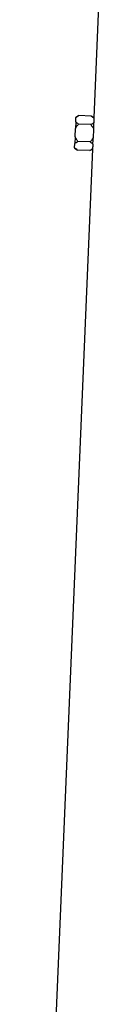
# Model space of a CAD drawing. Header units: millimetres. Extents: x 1132 to 2062, y 611 to 2775.
# Tile 7 of 10: x 1418 to 1458, y 1693 to 2234. Entities that reach past the tile are written whole.
import ezdxf

# ---------------------------------------------------------------- set-up
doc = ezdxf.new("R2010")
doc.units = ezdxf.units.MM

msp = doc.modelspace()

# ---------------------------------------------------------------- linework, layer by layer
at = {"color": 7, "linetype": 'Continuous', "lineweight": 25}
for p, q in [((1458.36, 2271.61), (1454.51, 2180.22)), ((1444.56, 2177.98), (1444.66, 2180.31)), ((1444.67, 2180.57), (1444.66, 2180.31)), ((1446.35, 2181.45), (1444.67, 2180.57)), ((1453.06, 2181.16), (1446.35, 2181.45)), ((1454.52, 2180.23), (1453.06, 2181.16)), ((1454.51, 2180.04), (1454.51, 2180.22)), ((1444.21, 2169.69), (1444.41, 2174.36)), ((1444.56, 2177.98), (1444.41, 2174.36)), ((1452.86, 2176.42), (1446.15, 2176.7)), ((1444.21, 2169.69), (1444.06, 2166.08)), ((1454.2, 2169.27), (1454.19, 2169.05)), ((1454.4, 2173.94), (1454.2, 2169.27)), ((1454.41, 2174.17), (1454.4, 2173.94)), ((1443.96, 2163.74), (1443.95, 2163.48)), ((1443.95, 2163.48), (1445.55, 2162.47)), ((1443.96, 2163.74), (1444.06, 2166.08)), ((1452.46, 2166.93), (1445.75, 2167.21)), ((1453.79, 2162.98), (1417.86, 1309.61)), ((1452.26, 2162.19), (1445.55, 2162.47)), ((1452.26, 2162.19), (1453.79, 2162.98)), ((1453.79, 2163.06), (1453.8, 2163.19))]:
    msp.add_line(p, q, dxfattribs=at)
for centre, major_axis, start_param, end_param in [((1676.26, 2168.65), (221.63, -14), 3.162023, 3.181866), ((1676.26, 2149.63), (222.43, -14.05), 3.125637, 3.145427)]:
    msp.add_ellipse(centre, major_axis=major_axis, ratio=0.576498, start_param=start_param, end_param=end_param, dxfattribs=at)
for points, knots in [([(1444.66, 2180.31), (1444.88, 2180.52), (1445.14, 2180.72), (1445.71, 2181.1), (1446.02, 2181.28), (1446.35, 2181.45)], [0, 0, 0, 0, 0.5, 0.5, 1, 1, 1, 1]), ([(1453.06, 2181.16), (1453.34, 2180.99), (1453.6, 2180.81), (1454.09, 2180.43), (1454.32, 2180.24), (1454.51, 2180.04)], [0, 0, 0, 0, 0.5, 0.5, 1, 1, 1, 1]), ([(1444.41, 2174.36), (1444.64, 2174.79), (1444.91, 2175.2), (1445.49, 2175.98), (1445.81, 2176.35), (1446.15, 2176.7)], [0, 0, 0, 0, 0.5, 0.5, 1, 1, 1, 1]), ([(1446.15, 2176.7), (1445.84, 2176.9), (1445.54, 2177.1), (1445, 2177.53), (1444.76, 2177.75), (1444.56, 2177.98)], [0, 0, 0, 0, 0.5, 0.5, 1, 1, 1, 1]), ([(1454.49, 2177.49), (1454.27, 2177.3), (1454.02, 2177.11), (1453.47, 2176.75), (1453.17, 2176.58), (1452.86, 2176.42)], [0, 0, 0, 0, 0.5, 0.5, 1, 1, 1, 1]), ([(1452.86, 2176.42), (1453.16, 2176.04), (1453.45, 2175.65), (1453.97, 2174.83), (1454.21, 2174.39), (1454.4, 2173.94)], [0, 0, 0, 0, 0.5, 0.5, 1, 1, 1, 1]), ([(1454.41, 2174.17), (1454.43, 2174.79), (1454.44, 2175.37), (1454.46, 2176.22), (1454.47, 2176.49), (1454.48, 2177.01), (1454.48, 2177.26), (1454.49, 2177.49)], [0, 0, 0, 0, 0.5, 0.5, 0.75, 0.75, 1, 1, 1, 1]), ([(1445.75, 2167.21), (1445.45, 2167.59), (1445.16, 2167.98), (1444.64, 2168.81), (1444.4, 2169.24), (1444.21, 2169.69)], [0, 0, 0, 0, 0.5, 0.5, 1, 1, 1, 1]), ([(1454.2, 2169.27), (1453.97, 2168.84), (1453.71, 2168.43), (1453.12, 2167.66), (1452.8, 2167.29), (1452.46, 2166.93)], [0, 0, 0, 0, 0.5, 0.5, 1, 1, 1, 1]), ([(1453.99, 2165.72), (1454.02, 2166.2), (1454.06, 2166.72), (1454.11, 2167.56), (1454.13, 2167.85), (1454.16, 2168.44), (1454.18, 2168.75), (1454.19, 2169.05)], [0, 0, 0, 0, 0.5, 0.5, 0.75, 0.75, 1, 1, 1, 1]), ([(1445.55, 2162.47), (1445.24, 2162.66), (1444.95, 2162.87), (1444.54, 2163.18), (1444.42, 2163.29), (1444.18, 2163.51), (1444.06, 2163.63), (1443.96, 2163.74)], [0, 0, 0, 0, 0.5, 0.5, 0.75, 0.75, 1, 1, 1, 1]), ([(1444.06, 2166.08), (1444.28, 2166.29), (1444.54, 2166.49), (1445.12, 2166.87), (1445.43, 2167.04), (1445.75, 2167.21)], [0, 0, 0, 0, 0.5, 0.5, 1, 1, 1, 1]), ([(1452.46, 2166.93), (1452.76, 2166.74), (1453.04, 2166.55), (1453.56, 2166.14), (1453.79, 2165.94), (1453.99, 2165.72)], [0, 0, 0, 0, 0.5, 0.5, 1, 1, 1, 1]), ([(1453.8, 2163.19), (1453.59, 2163), (1453.35, 2162.83), (1452.83, 2162.5), (1452.55, 2162.34), (1452.26, 2162.19)], [0, 0, 0, 0, 0.5, 0.5, 1, 1, 1, 1])]:
    msp.add_open_spline(points, degree=3, knots=knots, dxfattribs=at)

doc.saveas('drawing.dxf')
